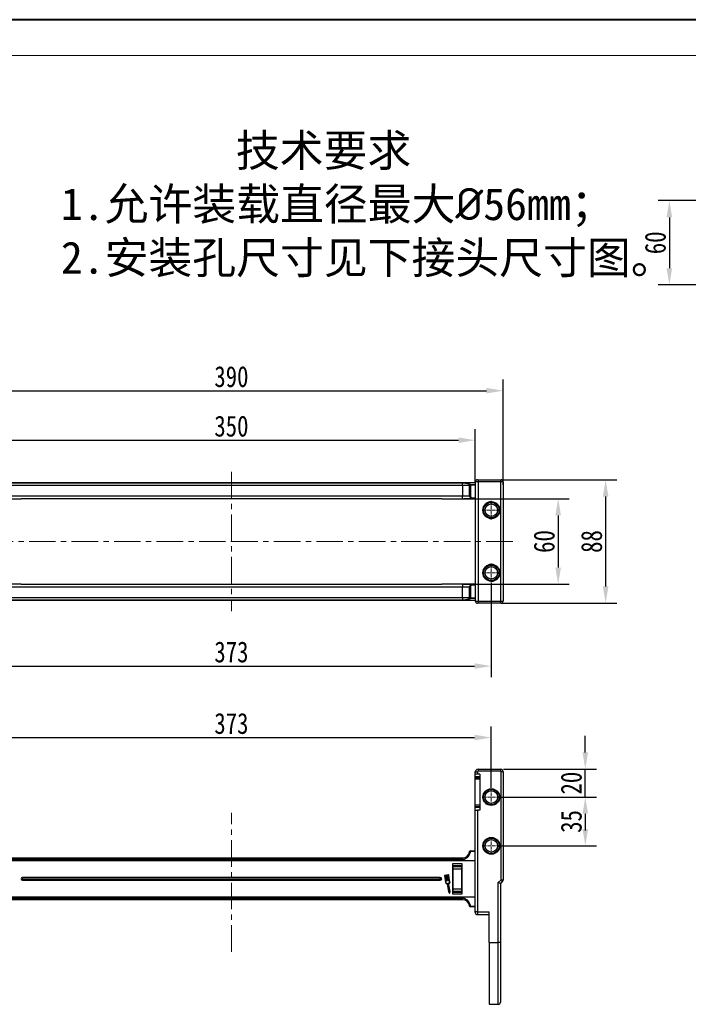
# Model space of a CAD drawing. Header units: millimetres. Extents: x -1374 to 811, y -432 to 1099.
# Tile 5 of 53: x -1113 to -633, y 392 to 1099. Entities that reach past the tile are written whole.
import ezdxf

# ---------------------------------------------------------------- set-up
doc = ezdxf.new("R2010")
doc.units = ezdxf.units.MM
doc.linetypes.add('CENTER', pattern=[0.6, 0.375, -0.075, 0.075, -0.075])
doc.linetypes.add('CENTERX2', pattern=[20.32, 12.7, -2.54, 2.54, -2.54])
doc.styles.get("Standard").update_dxf_attribs({"font": '仿宋_GB2312.ttf', "width": 0.8})
doc.styles.add('样式 6', font='仿宋_GB2312.ttf')
doc.dimstyles.new('ISO-60.1', dxfattribs={"dimtxt": 15, "dimasz": 12, "dimexe": 8, "dimexo": 0.625, "dimgap": 2.5, "dimtad": 1, "dimdsep": 46, "dimtxsty": 'Standard', "dimcen": 2.5, "dimadec": 0, "dimazin": 0, "dimtfac": 1, "dimtmove": 0, "dimatfit": 3, "dimfxl": 0, "dimarcsym": 0})

# ---------------------------------------------------------------- blocks, each defined once
blk = doc.blocks.new('*D3929')
at = {"color": 0, "lineweight": -2}
for p, q in [((-597.8, 968.84), (-654.63, 968.84)), ((-646.63, 956.84), (-646.63, 920.34)), ((-597.8, 908.34), (-654.63, 908.34))]:
    blk.add_line(p, q, dxfattribs=at)
at = {"color": 0, "lineweight": 9}
for points in [[(-648.63, 956.84), (-644.63, 956.84), (-646.63, 968.84)], [(-648.63, 920.34), (-644.63, 920.34), (-646.63, 908.34)]]:
    blk.add_solid(points, dxfattribs=at)
at = {"layer": 'Defpoints', "color": 0, "lineweight": 9}
for p in [(-597.17, 968.84), (-646.63, 908.34), (-597.17, 908.34)]:
    blk.add_point(p, dxfattribs=at)
at = {"color": 0, "lineweight": 9, "insert": (-656.63, 938.59), "char_height": 15, "attachment_point": 5, "rotation": 90}
blk.add_mtext('60', dxfattribs=at)
blk = doc.blocks.new('*D3934')
at = {"color": 0, "lineweight": -2}
for p, q in [((-1135.89, 767.09), (-1135.89, 804.93)), ((-785.89, 766.62), (-785.89, 804.93)), ((-1123.89, 796.93), (-797.89, 796.93))]:
    blk.add_line(p, q, dxfattribs=at)
at = {"color": 0, "lineweight": 9}
for points in [[(-1123.89, 798.93), (-1123.89, 794.93), (-1135.89, 796.93)], [(-797.89, 798.93), (-797.89, 794.93), (-785.89, 796.93)]]:
    blk.add_solid(points, dxfattribs=at)
at = {"layer": 'Defpoints', "color": 0, "lineweight": 9}
for p in [(-785.89, 796.93), (-1135.89, 766.47), (-785.89, 765.99)]:
    blk.add_point(p, dxfattribs=at)
at = {"color": 0, "lineweight": 9, "insert": (-960.89, 806.93), "char_height": 15, "attachment_point": 5}
blk.add_mtext('350', dxfattribs=at)
blk = doc.blocks.new('*D3935')
at = {"color": 0, "lineweight": -2}
for p, q in [((-1155.89, 766.99), (-1155.89, 840.47)), ((-765.89, 764.96), (-765.89, 840.47)), ((-1143.89, 832.47), (-777.89, 832.47))]:
    blk.add_line(p, q, dxfattribs=at)
at = {"color": 0, "lineweight": 9}
for points in [[(-1143.89, 834.47), (-1143.89, 830.47), (-1155.89, 832.47)], [(-777.89, 834.47), (-777.89, 830.47), (-765.89, 832.47)]]:
    blk.add_solid(points, dxfattribs=at)
at = {"layer": 'Defpoints', "color": 0, "lineweight": 9}
for p in [(-765.89, 832.47), (-1155.89, 766.37), (-765.89, 764.33)]:
    blk.add_point(p, dxfattribs=at)
at = {"color": 0, "lineweight": 9, "insert": (-960.89, 842.47), "char_height": 15, "attachment_point": 5}
blk.add_mtext('390', dxfattribs=at)
blk = doc.blocks.new('*D3936')
at = {"color": 0, "lineweight": -2}
for p, q in [((-1147.39, 694.51), (-1147.39, 626.87)), ((-774.39, 694.51), (-774.39, 626.87)), ((-1135.39, 634.87), (-786.39, 634.87))]:
    blk.add_line(p, q, dxfattribs=at)
at = {"color": 0, "lineweight": 9}
for points in [[(-1135.39, 636.87), (-1135.39, 632.87), (-1147.39, 634.87)], [(-786.39, 636.87), (-786.39, 632.87), (-774.39, 634.87)]]:
    blk.add_solid(points, dxfattribs=at)
at = {"layer": 'Defpoints', "color": 0, "lineweight": 9}
for p in [(-1147.39, 695.14), (-774.39, 695.14), (-774.39, 634.87)]:
    blk.add_point(p, dxfattribs=at)
at = {"color": 0, "lineweight": 9, "insert": (-960.89, 644.87), "char_height": 15, "attachment_point": 5}
blk.add_mtext('373', dxfattribs=at)
blk = doc.blocks.new('*D3937')
at = {"color": 0, "lineweight": -2}
for p, q in [((-1147.39, 547.51), (-1147.39, 591.56)), ((-774.39, 547.51), (-774.39, 591.56)), ((-1135.39, 583.56), (-786.39, 583.56))]:
    blk.add_line(p, q, dxfattribs=at)
at = {"color": 0, "lineweight": 9}
for points in [[(-1135.39, 585.56), (-1135.39, 581.56), (-1147.39, 583.56)], [(-786.39, 585.56), (-786.39, 581.56), (-774.39, 583.56)]]:
    blk.add_solid(points, dxfattribs=at)
at = {"layer": 'Defpoints', "color": 0, "lineweight": 9}
for p in [(-774.39, 583.56), (-1147.39, 546.88), (-774.39, 546.88)]:
    blk.add_point(p, dxfattribs=at)
at = {"color": 0, "lineweight": 9, "insert": (-960.89, 593.56), "char_height": 15, "attachment_point": 5}
blk.add_mtext('373', dxfattribs=at)
blk = doc.blocks.new('*D3938')
at = {"color": 0, "lineweight": -2}
for p, q in [((-789.73, 754.97), (-718.41, 754.97)), ((-726.41, 742.97), (-726.41, 705.5)), ((-789.73, 693.5), (-718.41, 693.5))]:
    blk.add_line(p, q, dxfattribs=at)
at = {"color": 0, "lineweight": 9}
for points in [[(-728.41, 742.97), (-724.41, 742.97), (-726.41, 754.97)], [(-728.41, 705.5), (-724.41, 705.5), (-726.41, 693.5)]]:
    blk.add_solid(points, dxfattribs=at)
at = {"layer": 'Defpoints', "color": 0, "lineweight": 9}
for p in [(-790.36, 754.97), (-790.36, 693.5), (-726.41, 693.5)]:
    blk.add_point(p, dxfattribs=at)
at = {"color": 0, "lineweight": 9, "insert": (-736.41, 724.24), "char_height": 15, "attachment_point": 5, "rotation": 90}
blk.add_mtext('60', dxfattribs=at)
blk = doc.blocks.new('*D3939')
at = {"color": 0, "lineweight": -2}
for p, q in [((-767.26, 768.5), (-684.37, 768.5)), ((-692.37, 756.5), (-692.37, 691.97)), ((-767.26, 679.97), (-684.37, 679.97))]:
    blk.add_line(p, q, dxfattribs=at)
at = {"color": 0, "lineweight": 9}
for points in [[(-694.37, 756.5), (-690.37, 756.5), (-692.37, 768.5)], [(-694.37, 691.97), (-690.37, 691.97), (-692.37, 679.97)]]:
    blk.add_solid(points, dxfattribs=at)
at = {"layer": 'Defpoints', "color": 0, "lineweight": 9}
for p in [(-767.89, 768.5), (-767.89, 679.97), (-692.37, 679.97)]:
    blk.add_point(p, dxfattribs=at)
at = {"color": 0, "lineweight": 9, "insert": (-702.37, 724.24), "char_height": 15, "attachment_point": 5, "rotation": 90}
blk.add_mtext('88', dxfattribs=at)
blk = doc.blocks.new('*D3918')
at = {"color": 0, "lineweight": -2}
for p, q in [((-767.16, 540.83), (-698.95, 540.83)), ((-706.95, 528.83), (-706.95, 517.83)), ((-767.16, 505.83), (-698.95, 505.83))]:
    blk.add_line(p, q, dxfattribs=at)
at = {"color": 0, "lineweight": 9}
for points in [[(-708.95, 528.83), (-704.95, 528.83), (-706.95, 540.83)], [(-708.95, 517.83), (-704.95, 517.83), (-706.95, 505.83)]]:
    blk.add_solid(points, dxfattribs=at)
at = {"layer": 'Defpoints', "color": 0, "lineweight": 9}
for p in [(-767.79, 540.83), (-767.79, 505.83), (-706.95, 505.83)]:
    blk.add_point(p, dxfattribs=at)
at = {"color": 0, "lineweight": 9, "insert": (-716.95, 523.33), "char_height": 15, "attachment_point": 5, "rotation": 90}
blk.add_mtext('35', dxfattribs=at)
blk = doc.blocks.new('*D3919')
at = {"color": 0, "lineweight": -2}
for p, q in [((-706.95, 572.83), (-706.95, 584.83)), ((-765.76, 560.83), (-698.95, 560.83)), ((-706.95, 540.83), (-706.95, 560.83)), ((-767.16, 540.83), (-698.95, 540.83)), ((-706.95, 528.83), (-706.95, 516.83))]:
    blk.add_line(p, q, dxfattribs=at)
at = {"color": 0, "lineweight": 9}
for points in [[(-708.95, 572.83), (-704.95, 572.83), (-706.95, 560.83)], [(-708.95, 528.83), (-704.95, 528.83), (-706.95, 540.83)]]:
    blk.add_solid(points, dxfattribs=at)
at = {"layer": 'Defpoints', "color": 0, "lineweight": 9}
for p in [(-766.39, 560.83), (-706.95, 560.83), (-767.79, 540.83)]:
    blk.add_point(p, dxfattribs=at)
at = {"color": 0, "lineweight": 9, "insert": (-716.95, 550.83), "char_height": 15, "attachment_point": 5, "rotation": 90}
blk.add_mtext('20', dxfattribs=at)

msp = doc.modelspace()

# ---------------------------------------------------------------- linework, layer by layer
at = {"color": 7, "lineweight": 40}
msp.add_line((791.206, 1098.694), (-1374.106, 1098.694), dxfattribs=at)
at = {"color": 7, "lineweight": 13}
msp.add_line((765.428, 1072.916), (-1245.219, 1072.916), dxfattribs=at)
at = {"color": 1, "linetype": 'CENTERX2', "lineweight": 13, "ltscale": 1.5}
for p, q in [((-960.888, 774.116), (-960.888, 674.356)), ((-1167.005, 724.236), (-960.888, 724.236)), ((-960.888, 724.236), (-755.012, 724.236)), ((-960.888, 429.846), (-960.888, 529.606))]:
    msp.add_line(p, q, dxfattribs=at)
at = {"color": 7, "linetype": 'Continuous', "lineweight": 25}
for p, q in [((-1135.888, 766.47), (-960.888, 766.47)), ((-1126.692, 766.306), (-960.888, 766.306)), ((-960.888, 766.266), (-1126.692, 766.266)), ((-960.888, 764.47), (-1126.692, 764.47)), ((-960.888, 766.47), (-785.888, 766.47)), ((-960.888, 766.306), (-795.084, 766.306)), ((-795.084, 766.266), (-960.888, 766.266)), ((-795.084, 764.47), (-960.888, 764.47)), ((-807.983, 766.67), (-807.983, 766.47)), ((-807.983, 766.67), (-807.729, 766.67)), ((-807.729, 766.67), (-807.729, 766.47)), ((-807.729, 766.67), (-805.317, 766.67)), ((-805.317, 766.67), (-805.317, 766.47)), ((-805.317, 766.67), (-804.963, 766.67)), ((-804.963, 766.67), (-804.963, 766.47)), ((-804.963, 766.67), (-804.283, 766.67)), ((-804.283, 766.67), (-804.283, 766.47)), ((-804.283, 766.67), (-804.16, 766.67)), ((-804.16, 766.67), (-804.16, 766.47)), ((-804.16, 766.67), (-804.142, 766.67)), ((-804.142, 766.47), (-804.142, 766.67)), ((-804.142, 766.67), (-803.988, 766.67)), ((-803.988, 766.67), (-803.988, 766.47)), ((-795.084, 766.266), (-795.084, 766.306)), ((-795.084, 764.47), (-795.084, 766.266)), ((-789.923, 764.47), (-795.084, 764.47)), ((-795.084, 764.47), (-795.084, 756.97)), ((-789.923, 764.47), (-789.919, 764.597)), ((-789.923, 756.97), (-789.923, 764.47)), ((-789.923, 764.47), (-789.427, 764.47)), ((-789.919, 764.597), (-789.424, 764.565)), ((-789.424, 764.565), (-789.427, 764.47)), ((-789.427, 764.47), (-789.427, 756.97)), ((-789.424, 765.054), (-789.424, 764.565)), ((-789.424, 765.054), (-785.888, 765.054)), ((-785.888, 764.565), (-789.424, 764.565)), ((-783.888, 767), (-785.888, 767)), ((-785.888, 767), (-785.888, 681.472)), ((-784.388, 768.5), (-783.888, 768.5)), ((-783.888, 768.5), (-767.888, 768.5)), ((-783.888, 768.5), (-783.888, 767)), ((-767.888, 767), (-783.888, 767)), ((-783.888, 767), (-783.888, 681.472)), ((-767.888, 768.5), (-767.888, 767)), ((-767.888, 768.5), (-767.388, 768.5)), ((-765.888, 767), (-767.888, 767)), ((-767.888, 767), (-767.888, 681.472)), ((-765.888, 767), (-765.888, 681.472)), ((-1126.692, 756.97), (-960.888, 756.97)), ((-960.888, 756.97), (-795.084, 756.97)), ((-795.084, 756.97), (-789.923, 756.97)), ((-795.084, 754.97), (-795.084, 756.97)), ((-789.923, 756.97), (-789.427, 756.97)), ((-1126.692, 754.97), (-1111.805, 754.97)), ((-960.888, 754.97), (-1111.78, 754.97)), ((-809.995, 754.97), (-960.888, 754.97)), ((-809.97, 754.97), (-795.084, 754.97)), ((-807.888, 754.667), (-807.888, 754.97)), ((-785.888, 754.667), (-807.888, 754.667)), ((-787.918, 754.97), (-794.03, 754.97)), ((-787.918, 755.47), (-785.888, 755.47)), ((-787.918, 754.97), (-787.918, 755.47)), ((-785.888, 754.97), (-787.918, 754.97)), ((-1111.805, 693.501), (-1126.692, 693.501)), ((-1111.78, 693.502), (-960.888, 693.502)), ((-960.888, 693.502), (-809.995, 693.502)), ((-795.084, 693.501), (-809.97, 693.501)), ((-807.888, 693.804), (-785.888, 693.804)), ((-807.888, 693.501), (-807.888, 693.804)), ((-795.084, 693.501), (-795.084, 691.502)), ((-794.03, 693.502), (-787.918, 693.502)), ((-787.918, 693.002), (-787.918, 693.502)), ((-787.918, 693.502), (-785.888, 693.502)), ((-785.888, 693.002), (-787.918, 693.002)), ((-960.888, 691.502), (-1126.692, 691.502)), ((-795.084, 691.502), (-960.888, 691.502)), ((-789.923, 691.502), (-795.084, 691.502)), ((-795.084, 684.002), (-795.084, 691.502)), ((-789.427, 691.502), (-789.923, 691.502)), ((-789.923, 684.002), (-789.923, 691.502)), ((-789.427, 691.502), (-789.427, 684.002)), ((-960.888, 682.002), (-1135.888, 682.002)), ((-1126.692, 684.002), (-960.888, 684.002)), ((-1126.692, 682.205), (-960.888, 682.205)), ((-960.888, 682.165), (-1126.692, 682.165)), ((-960.888, 684.002), (-795.084, 684.002)), ((-960.888, 682.205), (-795.084, 682.205)), ((-795.084, 682.165), (-960.888, 682.165)), ((-785.888, 682.002), (-960.888, 682.002)), ((-807.983, 682.002), (-807.983, 681.802)), ((-807.729, 681.802), (-807.983, 681.802)), ((-807.729, 681.802), (-807.729, 682.002)), ((-805.317, 681.802), (-807.729, 681.802)), ((-805.317, 681.802), (-805.317, 682.002)), ((-804.963, 681.802), (-805.317, 681.802)), ((-804.963, 681.802), (-804.963, 682.002)), ((-804.283, 681.802), (-804.963, 681.802)), ((-804.283, 681.802), (-804.283, 682.002)), ((-804.16, 681.802), (-804.283, 681.802)), ((-804.16, 681.802), (-804.16, 682.002)), ((-804.142, 681.802), (-804.16, 681.802)), ((-804.142, 681.802), (-804.142, 682.002)), ((-803.988, 681.802), (-804.142, 681.802)), ((-803.988, 681.802), (-803.988, 682.002)), ((-795.084, 684.002), (-795.084, 682.205)), ((-795.084, 684.002), (-789.923, 684.002)), ((-795.084, 682.205), (-795.084, 682.165)), ((-789.427, 684.002), (-789.923, 684.002)), ((-789.919, 683.874), (-789.923, 684.002)), ((-789.424, 683.906), (-789.919, 683.874)), ((-789.427, 684.002), (-789.424, 683.906)), ((-789.424, 683.906), (-785.888, 683.906)), ((-789.424, 683.906), (-789.424, 683.417)), ((-785.888, 683.417), (-789.424, 683.417)), ((-785.888, 681.472), (-783.888, 681.472)), ((-783.888, 679.972), (-784.388, 679.972)), ((-783.888, 681.472), (-767.888, 681.472)), ((-783.888, 681.472), (-783.888, 679.972)), ((-767.888, 679.972), (-783.888, 679.972)), ((-767.888, 681.472), (-765.888, 681.472)), ((-767.888, 681.472), (-767.888, 679.972)), ((-767.388, 679.972), (-767.888, 679.972)), ((-785.888, 558.833), (-784.388, 558.833)), ((-785.888, 557.115), (-785.888, 558.833)), ((-784.388, 558.833), (-784.388, 557.379)), ((-783.888, 560.833), (-767.888, 560.833)), ((-783.888, 560.833), (-783.888, 559.333)), ((-767.888, 559.333), (-783.888, 559.333)), ((-767.888, 560.833), (-767.888, 559.333)), ((-767.388, 481.455), (-767.388, 558.833)), ((-765.888, 558.833), (-767.388, 558.833)), ((-765.888, 558.833), (-765.888, 481.455)), ((-785.888, 555.412), (-785.888, 557.115)), ((-782.688, 555.412), (-785.888, 555.412)), ((-785.888, 554.717), (-785.888, 555.412)), ((-782.688, 554.717), (-785.888, 554.717)), ((-785.888, 553.717), (-785.888, 554.717)), ((-782.688, 553.717), (-785.888, 553.717)), ((-785.888, 535.042), (-785.888, 553.717)), ((-782.688, 557.379), (-784.388, 557.379)), ((-782.688, 557.379), (-782.688, 531.379)), ((-782.688, 535.042), (-785.888, 535.042)), ((-785.888, 534.042), (-785.888, 535.042)), ((-785.888, 534.042), (-782.688, 534.042)), ((-785.888, 533.347), (-785.888, 534.042)), ((-782.888, 533.347), (-785.888, 533.347)), ((-785.888, 531.644), (-785.888, 533.347)), ((-785.888, 458.464), (-785.888, 531.644)), ((-784.388, 531.379), (-784.388, 458.464)), ((-782.688, 531.379), (-784.388, 531.379)), ((-782.888, 534.057), (-782.888, 533.347)), ((-782.888, 533.347), (-782.888, 533.143)), ((-782.888, 533.143), (-782.688, 533.143)), ((-789.919, 501.714), (-789.923, 501.714)), ((-789.424, 502.152), (-785.888, 502.152)), ((-789.424, 502.152), (-789.424, 501.757)), ((-785.888, 501.757), (-789.424, 501.757)), ((-960.888, 495.152), (-1135.888, 495.152)), ((-1126.692, 497.152), (-960.888, 497.152)), ((-1126.692, 496.031), (-960.888, 496.031)), ((-960.888, 495.916), (-1126.692, 495.916)), ((-960.888, 497.152), (-795.084, 497.152)), ((-960.888, 496.031), (-795.084, 496.031)), ((-795.084, 495.916), (-960.888, 495.916)), ((-785.888, 495.152), (-960.888, 495.152)), ((-795.084, 497.152), (-795.084, 496.031)), ((-795.084, 496.031), (-795.084, 495.916)), ((-801.988, 471.152), (-801.988, 493.152)), ((-801.988, 493.152), (-795.488, 493.152)), ((-801.988, 491.709), (-795.488, 491.709)), ((-801.838, 491.005), (-795.718, 491.005)), ((-801.838, 489.314), (-801.838, 491.005)), ((-801.838, 489.314), (-795.718, 489.314)), ((-801.838, 474.991), (-801.838, 489.314)), ((-795.718, 491.005), (-795.718, 489.314)), ((-795.718, 489.314), (-795.718, 474.991)), ((-795.488, 493.152), (-795.488, 471.152)), ((-960.888, 483.152), (-1110.788, 483.152)), ((-1110.788, 482.152), (-1110.788, 483.152)), ((-1110.788, 482.152), (-960.888, 482.152)), ((-1110.788, 482.152), (-1110.788, 481.152)), ((-1110.788, 481.152), (-960.888, 481.152)), ((-810.988, 483.152), (-960.888, 483.152)), ((-960.888, 482.152), (-810.988, 482.152)), ((-960.888, 481.152), (-810.988, 481.152)), ((-810.988, 482.152), (-810.988, 483.152)), ((-810.988, 482.152), (-810.988, 481.152)), ((-807.979, 484.242), (-807.298, 480.256)), ((-807.778, 484.276), (-807.108, 480.353)), ((-805.317, 485.007), (-807.729, 484.595)), ((-807.292, 484.463), (-807.694, 484.394)), ((-806.67, 480.819), (-807.292, 484.463)), ((-806.589, 484.583), (-807.091, 484.497)), ((-807.091, 484.497), (-806.469, 480.854)), ((-806.511, 480.795), (-806.611, 480.778)), ((-805.966, 480.94), (-806.589, 484.583)), ((-805.885, 484.703), (-806.388, 484.617)), ((-806.388, 484.617), (-805.765, 480.974)), ((-805.807, 480.915), (-805.908, 480.898)), ((-805.263, 481.06), (-805.885, 484.703)), ((-805.282, 484.806), (-805.684, 484.737)), ((-805.684, 484.737), (-805.062, 481.094)), ((-805.104, 481.035), (-805.204, 481.018)), ((-804.494, 480.799), (-805.164, 484.723)), ((-804.283, 480.771), (-804.963, 484.757)), ((-769.388, 479.455), (-767.388, 481.455)), ((-767.388, 481.455), (-765.888, 481.455)), ((-806.787, 478.633), (-806.059, 478.758)), ((-806.669, 478.86), (-805.893, 478.993)), ((-806, 478.716), (-804.993, 472.821)), ((-805.834, 478.951), (-804.799, 472.896)), ((-804.196, 472.999), (-805.231, 479.054)), ((-805.189, 479.113), (-804.412, 479.246)), ((-805.004, 478.938), (-804.226, 479.071)), ((-803.988, 472.993), (-805.004, 478.938)), ((-801.838, 474.991), (-795.718, 474.991)), ((-801.838, 473.3), (-801.838, 474.991)), ((-795.718, 474.991), (-795.718, 473.3)), ((-769.388, 436.379), (-769.388, 479.455)), ((-766.327, 480.394), (-767.888, 478.833)), ((-767.888, 478.833), (-767.888, 436.379)), ((-1135.888, 469.152), (-960.888, 469.152)), ((-1126.692, 468.389), (-960.888, 468.389)), ((-960.888, 468.274), (-1126.692, 468.274)), ((-960.888, 467.153), (-1126.692, 467.153)), ((-960.888, 469.152), (-785.888, 469.152)), ((-960.888, 468.389), (-795.084, 468.389)), ((-795.084, 468.274), (-960.888, 468.274)), ((-795.084, 467.153), (-960.888, 467.153)), ((-804.993, 472.821), (-804.419, 471.926)), ((-804.799, 472.896), (-804.377, 472.238)), ((-804.377, 472.238), (-804.196, 472.999)), ((-804.234, 471.958), (-803.988, 472.993)), ((-801.988, 472.595), (-795.488, 472.595)), ((-801.988, 472.595), (-795.488, 472.595)), ((-795.488, 471.152), (-801.988, 471.152)), ((-801.838, 473.3), (-795.718, 473.3)), ((-795.084, 468.389), (-795.084, 468.274)), ((-795.084, 467.153), (-795.084, 468.274)), ((-789.923, 462.591), (-789.919, 462.591)), ((-789.424, 462.548), (-785.888, 462.548)), ((-789.424, 462.548), (-789.424, 462.152)), ((-785.888, 462.152), (-789.424, 462.152)), ((-784.388, 458.464), (-785.888, 458.464)), ((-785.888, 457.964), (-785.888, 458.464)), ((-784.388, 458.464), (-775.888, 458.464)), ((-784.388, 456.464), (-775.888, 456.464)), ((-775.888, 436.379), (-775.888, 458.464)), ((-775.888, 436.379), (-769.388, 436.379)), ((-775.888, 436.379), (-775.888, 392.115)), ((-767.888, 436.379), (-769.388, 436.379)), ((-767.888, 436.379), (-767.888, 393.615)), ((-775.888, 392.115), (-769.388, 392.115))]:
    msp.add_line(p, q, dxfattribs=at)
at = {"color": 1, "linetype": 'CENTER', "lineweight": 9, "ltscale": 6.096}
for p, q in [((-774.388, 740.136), (-774.388, 753.336)), ((-780.988, 746.736), (-767.788, 746.736)), ((-774.388, 695.136), (-774.388, 708.336)), ((-780.988, 701.736), (-767.788, 701.736))]:
    msp.add_line(p, q, dxfattribs=at)
at = {"color": 1, "linetype": 'CENTER', "lineweight": 9, "ltscale": 5.588}
for p, q in [((-774.388, 534.783), (-774.388, 546.883)), ((-780.438, 540.833), (-768.338, 540.833)), ((-774.388, 499.783), (-774.388, 511.883)), ((-780.438, 505.833), (-768.338, 505.833))]:
    msp.add_line(p, q, dxfattribs=at)
at = {"color": 8, "linetype": 'Continuous', "lineweight": 25}
for p, q in [((-784.388, 458.464), (-784.388, 456.464)), ((-769.388, 392.115), (-769.388, 436.379))]:
    msp.add_line(p, q, dxfattribs=at)
at = {"color": 7, "linetype": 'Continuous', "lineweight": 25, "flags": 128}
for points in [[(-766.327, 480.394), (-766.347, 480.415), (-766.408, 480.475), (-766.506, 480.573), (-766.638, 480.705), (-766.798, 480.866), (-766.982, 481.049), (-767.181, 481.248), (-767.388, 481.455)], [(-767.888, 478.833), (-767.917, 478.845), (-768.002, 478.881), (-768.141, 478.938), (-768.327, 479.015), (-768.554, 479.11), (-768.814, 479.217), (-769.095, 479.334), (-769.388, 479.455)]]:
    msp.add_lwpolyline(points, dxfattribs=at)
at = {"color": 7, "linetype": 'Continuous', "lineweight": 25}
for centre, radius in [((-774.388, 746.736), 6), ((-774.388, 746.736), 5.5), ((-774.388, 746.736), 4.5), ((-774.388, 701.736), 6), ((-774.388, 701.736), 5.5), ((-774.388, 701.736), 4.5), ((-774.388, 540.833), 6), ((-774.388, 540.833), 5.5), ((-774.388, 540.833), 4.5), ((-774.388, 505.833), 6), ((-774.388, 505.833), 5.5), ((-774.388, 505.833), 4.5)]:
    msp.add_circle(centre, radius, dxfattribs=at)
for centre, radius, start, end in [((-789.414, 764.547), 0.508, 91.107482, 174.293409), ((-784.388, 767), 1.5, 90, 180), ((-767.388, 767), 1.5, 0, 90), ((-774.388, 746.736), 6, 90, 170.94167), ((-774.388, 746.736), 6, 260.94167, 90), ((-774.388, 701.736), 6, 90, 180), ((-774.388, 701.736), 6, 270, 90), ((-789.414, 683.924), 0.508, 185.706591, 268.892518), ((-784.388, 681.472), 1.5, 180, 270), ((-767.388, 681.472), 1.5, 270, 0), ((-783.888, 558.833), 2, 90, 180), ((-783.888, 558.833), 0.5, 90, 180), ((-767.888, 558.833), 2, 0, 90), ((-767.888, 558.833), 0.5, 0, 90), ((-795.084, 502.352), 5.2, 270, 352.945869), ((-789.427, 501.652), 0.5, 90, 172.945869), ((-789.424, 501.653), 0.499, 90.05078, 173.030743), ((-789.609, 501.024), 0.756, 75.834143, 114.210304), ((-1110.788, 482.152), 1, 90, 270), ((-810.988, 482.152), 1, 270, 90), ((-807.677, 484.293), 0.306, 99.693128, 189.693128), ((-807.677, 484.293), 0.102, 99.693128, 189.693128), ((-806.62, 480.828), 0.051, 189.693128, 279.693128), ((-806.519, 480.845), 0.051, 279.693128, 9.693128), ((-805.916, 480.948), 0.051, 189.693128, 279.693128), ((-805.816, 480.965), 0.051, 279.693128, 9.693128), ((-805.265, 484.705), 0.306, 9.693128, 99.693128), ((-805.265, 484.705), 0.102, 9.693128, 99.693128), ((-805.213, 481.068), 0.051, 189.693128, 279.693128), ((-805.112, 481.085), 0.051, 279.693128, 9.693128), ((-802.922, 480.104), 1.719, 156.133835, 209.929781), ((-802.922, 480.104), 1.515, 153.875468, 215.208135), ((-767.388, 481.455), 1.5, 315, 0), ((-808.36, 479.175), 1.515, 344.178121, 45.510788), ((-808.36, 479.175), 1.719, 349.456475, 43.252421), ((-806.804, 478.734), 0.102, 164.178121, 279.693128), ((-806.051, 478.707), 0.051, 9.693128, 99.693128), ((-805.884, 478.943), 0.051, 9.693128, 99.693128), ((-805.18, 479.063), 0.051, 99.693128, 189.693128), ((-804.244, 479.171), 0.102, 279.693128, 35.208135), ((-804.333, 471.981), 0.102, 212.714587, 346.671669), ((-795.084, 461.952), 5.2, 7.054131, 90), ((-789.427, 462.652), 0.5, 187.054131, 270), ((-789.609, 463.281), 0.756, 245.788643, 284.1652), ((-789.424, 462.652), 0.499, 186.967963, 269.950031), ((-784.388, 457.964), 1.5, 180, 270), ((-769.388, 393.615), 1.5, 270, 0)]:
    msp.add_arc(centre, radius, start, end, dxfattribs=at)
for centre, major_axis, ratio, start_param, end_param in [((-1112.813, 756.97), (1.279, -1.932), 0.4054038, 5.9981346, 6.0208548), ((-808.963, 756.97), (-1.279, -1.932), 0.4054038, 0.2623305, 0.2850507), ((-1112.813, 691.502), (-1.279, -1.932), 0.4054038, 3.4039232, 3.4266434), ((-808.963, 691.502), (1.279, -1.932), 0.4054038, 2.8565419, 2.8792622), ((-784.388, 557.115), (-1.5, 0), 0.176327, 4.712389, 6.2831853), ((-784.388, 531.644), (-1.5, 0), 0.176327, 0, 1.5707963)]:
    msp.add_ellipse(centre, major_axis=major_axis, ratio=ratio, start_param=start_param, end_param=end_param, dxfattribs=at)
for points, knots in [([(-795.084, 766.306), (-794.661, 766.297), (-793.924, 766.28), (-792.959, 766.188), (-791.882, 766.045), (-790.919, 765.842), (-790.17, 765.591), (-789.658, 765.345), (-789.509, 765.16), (-789.424, 765.054)], [0, 0, 0, 0, 0.1421171, 0.2478145, 0.3536496, 0.5713338, 0.6999123, 0.828503, 1, 1, 1, 1]), ([(-789.919, 764.597), (-789.993, 764.738), (-790.176, 765.091), (-790.973, 765.575), (-792.063, 765.919), (-793.055, 766.109), (-793.963, 766.232), (-794.675, 766.254), (-795.084, 766.266)], [0, 0, 0, 0, 0.1685696, 0.4225622, 0.6411057, 0.7485672, 0.8558274, 1, 1, 1, 1]), ([(-787.918, 754.97), (-788.144, 754.992), (-788.597, 755.037), (-789.201, 755.385), (-789.654, 755.897), (-789.89, 756.458), (-789.914, 756.826), (-789.923, 756.97)], [0, 0, 0, 0, 0.21599369, 0.43201203, 0.64792059, 0.86289952, 1, 1, 1, 1]), ([(-789.427, 756.97), (-789.42, 756.862), (-789.402, 756.586), (-789.224, 756.165), (-788.883, 755.781), (-788.429, 755.52), (-788.088, 755.486), (-787.918, 755.47)], [0, 0, 0, 0, 0.1369171, 0.3517136, 0.5676407, 0.7838231, 1, 1, 1, 1]), ([(-1111.817, 754.97), (-1111.816, 754.97), (-1111.804, 754.97), (-1111.792, 754.97), (-1111.78, 754.97)], [0, 0, 0, 0, 0.0632241, 1, 1, 1, 1]), ([(-809.995, 754.97), (-809.991, 754.97), (-809.981, 754.97), (-809.97, 754.97), (-809.962, 754.97)], [0, 0, 0, 0, 0.3475426, 1, 1, 1, 1]), ([(-795.084, 754.97), (-794.747, 754.97), (-794.395, 754.97), (-794.045, 754.97), (-794.03, 754.97)], [0, 0, 0, 0, 0.9581938, 1, 1, 1, 1]), ([(-1111.78, 693.502), (-1111.784, 693.502), (-1111.795, 693.502), (-1111.806, 693.501), (-1111.813, 693.501)], [0, 0, 0, 0, 0.3475426, 1, 1, 1, 1]), ([(-809.959, 693.501), (-809.96, 693.501), (-809.972, 693.502), (-809.984, 693.502), (-809.995, 693.502)], [0, 0, 0, 0, 0.06322412, 1, 1, 1, 1]), ([(-794.03, 693.502), (-794.045, 693.502), (-794.395, 693.502), (-794.747, 693.501), (-795.084, 693.501)], [0, 0, 0, 0, 0.0418062, 1, 1, 1, 1]), ([(-789.923, 691.502), (-789.901, 691.725), (-789.857, 692.172), (-789.516, 692.769), (-789.011, 693.222), (-788.446, 693.466), (-788.07, 693.491), (-787.918, 693.502)], [0, 0, 0, 0, 0.2132158, 0.4262438, 0.6399029, 0.8548909, 1, 1, 1, 1]), ([(-787.918, 693.002), (-788.032, 692.994), (-788.315, 692.975), (-788.74, 692.792), (-789.12, 692.452), (-789.377, 692.005), (-789.41, 691.669), (-789.427, 691.502)], [0, 0, 0, 0, 0.1452268, 0.3603998, 0.5741389, 0.7870548, 1, 1, 1, 1]), ([(-795.084, 682.205), (-794.675, 682.218), (-793.963, 682.239), (-793.055, 682.362), (-792.064, 682.552), (-790.968, 682.896), (-790.222, 683.365), (-789.976, 683.714), (-789.926, 683.856), (-789.919, 683.874)], [0, 0, 0, 0, 0.14416046, 0.25141161, 0.358864, 0.57738906, 0.8313602, 0.97838702, 1, 1, 1, 1]), ([(-789.424, 683.417), (-789.509, 683.311), (-789.658, 683.127), (-790.17, 682.88), (-790.919, 682.629), (-791.882, 682.426), (-792.959, 682.283), (-793.924, 682.191), (-794.661, 682.175), (-795.084, 682.165)], [0, 0, 0, 0, 0.171497, 0.3000877, 0.4286662, 0.6463504, 0.7521855, 0.8578829, 1, 1, 1, 1]), ([(-789.424, 501.757), (-789.509, 501.264), (-789.658, 500.402), (-790.17, 499.253), (-790.919, 498.082), (-791.882, 497.135), (-792.959, 496.467), (-793.924, 496.036), (-794.661, 495.96), (-795.084, 495.916)], [0, 0, 0, 0, 0.1714971, 0.3000881, 0.4286658, 0.6463505, 0.7521857, 0.8578824, 1, 1, 1, 1]), ([(-795.084, 496.031), (-794.675, 496.081), (-793.967, 496.166), (-793.059, 496.633), (-792.066, 497.327), (-790.968, 498.536), (-790.222, 500.081), (-789.976, 501.203), (-789.926, 501.656), (-789.919, 501.714)], [0, 0, 0, 0, 0.1441622, 0.2498551, 0.3588577, 0.5773847, 0.8313586, 0.9783868, 1, 1, 1, 1]), ([(-795.084, 468.389), (-794.661, 468.345), (-793.924, 468.269), (-792.959, 467.838), (-791.882, 467.17), (-790.919, 466.223), (-790.17, 465.052), (-789.658, 463.903), (-789.509, 463.041), (-789.424, 462.548)], [0, 0, 0, 0, 0.1421176, 0.2478143, 0.3536493, 0.5713341, 0.6999116, 0.8285026, 1, 1, 1, 1]), ([(-789.919, 462.591), (-789.993, 463.042), (-790.176, 464.172), (-790.973, 465.769), (-792.06, 466.972), (-793.052, 467.668), (-793.959, 468.137), (-794.675, 468.224), (-795.084, 468.274)], [0, 0, 0, 0, 0.1685713, 0.422567, 0.6411137, 0.747023, 0.8558253, 1, 1, 1, 1])]:
    msp.add_open_spline(points, degree=3, knots=knots, dxfattribs=at)

# ---------------------------------------------------------------- texts
at = {"insert": (-1083.266, 1016.413), "char_height": 23.0679, "attachment_point": 1, "style": '样式 6'}
msp.add_mtext('        技术要求\\P1.允许装载直径最大{\\fISOCPEUR|b0|i0|c0|p34;%%C}56mm；\\P2.安装孔尺寸见下接头尺寸图。', dxfattribs=at)

# ---------------------------------------------------------------- dimensions: what is measured, and where the dimension line sits
at = {"color": 5, "lineweight": 9}
for base, p1, p2, text, picture, middle in [((-646.628, 908.342), (-597.171, 968.842), (-597.171, 908.342), '60', '*D3929', (-656.628, 938.592)), ((-692.367, 679.972), (-767.888, 768.5), (-767.888, 679.972), '88', '*D3939', (-702.367, 724.236)), ((-726.412, 693.502), (-790.358, 754.97), (-790.358, 693.502), '60', '*D3938', (-736.412, 724.236))]:
    dim = msp.add_linear_dim(base=base, p1=p1, p2=p2, angle=90, text=text, dimstyle='ISO-60.1', dxfattribs=at)
    dim.commit()
    dim.dimension.update_dxf_attribs({"geometry": picture, "text_midpoint": middle})
for base, p1, p2, picture, middle in [((-765.888, 832.468), (-1155.888, 766.365), (-765.888, 764.332), '*D3935', (-960.888, 842.468)), ((-785.888, 796.927), (-1135.888, 766.47), (-785.888, 765.994), '*D3934', (-960.888, 806.927)), ((-774.388, 634.865), (-1147.388, 695.136), (-774.388, 695.136), '*D3936', (-960.888, 644.865)), ((-774.388, 583.557), (-1147.388, 546.883), (-774.388, 546.883), '*D3937', (-960.888, 593.557))]:
    dim = msp.add_linear_dim(base=base, p1=p1, p2=p2, dimstyle='ISO-60.1', dxfattribs=at)
    dim.commit()
    dim.dimension.update_dxf_attribs({"geometry": picture, "text_midpoint": middle})
for base, p2, picture, middle in [((-706.95, 560.833), (-766.388, 560.833), '*D3919', (-716.95, 550.833)), ((-706.95, 505.833), (-767.788, 505.833), '*D3918', (-716.95, 523.333))]:
    dim = msp.add_linear_dim(base=base, p1=(-767.788, 540.833), p2=p2, angle=90, dimstyle='ISO-60.1', dxfattribs=at)
    dim.commit()
    dim.dimension.update_dxf_attribs({"geometry": picture, "text_midpoint": middle})

doc.saveas('drawing.dxf')
